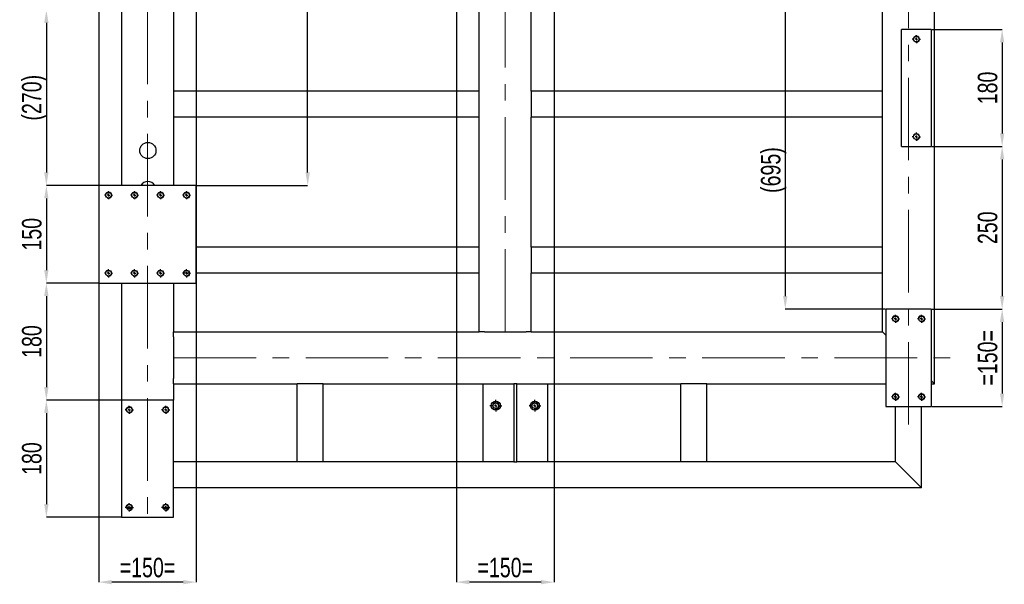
# Model space of a CAD drawing. Header units: millimetres. Extents: x 0 to 841, y 0 to 594.
# Tile 11 of 21: x 406 to 557, y 143 to 230. Entities that reach past the tile are written whole.
import ezdxf

# ---------------------------------------------------------------- set-up
doc = ezdxf.new("R2010")
doc.units = ezdxf.units.MM
doc.header["$PDSIZE"] = -1
doc.linetypes.add('CENTERX2', pattern=[20.32, 12.7, -2.54, 2.54, -2.54])
for name, color, linetype in [('COTES', 1, 'Continuous'), ('TRAIT-FINS', 9, 'Continuous'), ('TRAIT-MIXTES', 3, 'CENTERX2')]:
    doc.layers.add(name, color=color, linetype=linetype)
doc.layers.add('TRAIT-FORT', color=4, linetype='Continuous', lineweight=25)
doc.styles.add('SLDTEXTSTYLE0', font='TXT', dxfattribs={"width": 0.75})
doc.dimstyles.new('SLDDIMSTYLE1', dxfattribs={"dimtxt": 3, "dimasz": 2, "dimexe": 0, "dimexo": 0.0625, "dimgap": 0.75, "dimtad": 1, "dimdec": 0, "dimlfac": 10, "dimrnd": 1e-09, "dimzin": 12, "dimdsep": 46, "dimtxsty": 'SLDTEXTSTYLE0', "dimsah": 1, "dimcen": 0.09, "dimadec": 0, "dimazin": 3, "dimtfac": 1, "dimtdec": 0, "dimtofl": 0, "dimtmove": 0, "dimatfit": 3, "dimfxl": 1, "dimfrac": 2, "dimtolj": 1, "dimtzin": 12, "dimarcsym": 0})

# ---------------------------------------------------------------- blocks, each defined once
blk = doc.blocks.new('_D_31')
at = {"layer": 'COTES', "color": 0, "lineweight": -2, "transparency": 16777216}
for p, q in [((417.91, 390.01), (417.91, 143.57)), ((432.91, 390.01), (432.91, 143.57)), ((430.91, 143.57), (419.91, 143.57))]:
    blk.add_line(p, q, dxfattribs=at)
at = {"layer": 'COTES', "color": 0, "transparency": 16777216}
for points in [[(419.91, 143.9), (419.91, 143.24), (417.91, 143.57)], [(430.91, 143.9), (430.91, 143.24), (432.91, 143.57)]]:
    blk.add_solid(points, dxfattribs=at)
at = {"layer": 'Defpoints', "color": 0, "transparency": 16777216}
for p in [(417.91, 390.07), (432.91, 390.07), (417.91, 143.57)]:
    blk.add_point(p, dxfattribs=at)
at = {"layer": 'COTES', "color": 0, "transparency": 16777216, "insert": (425.41, 147.32), "char_height": 3, "attachment_point": 2, "style": 'SLDTEXTSTYLE0'}
blk.add_mtext('\\A1;=150=', dxfattribs=at)
blk = doc.blocks.new('_D_32')
at = {"layer": 'COTES', "color": 0, "lineweight": -2, "transparency": 16777216}
for p, q in [((472.91, 246.51), (472.91, 143.57)), ((487.91, 246.51), (487.91, 143.57)), ((485.91, 143.57), (474.91, 143.57))]:
    blk.add_line(p, q, dxfattribs=at)
at = {"layer": 'COTES', "color": 0, "transparency": 16777216}
for points in [[(474.91, 143.9), (474.91, 143.24), (472.91, 143.57)], [(485.91, 143.9), (485.91, 143.24), (487.91, 143.57)]]:
    blk.add_solid(points, dxfattribs=at)
at = {"layer": 'Defpoints', "color": 0, "transparency": 16777216}
for p in [(472.91, 246.57), (487.91, 246.57), (472.91, 143.57)]:
    blk.add_point(p, dxfattribs=at)
at = {"layer": 'COTES', "color": 0, "transparency": 16777216, "insert": (480.41, 147.32), "char_height": 3, "attachment_point": 2, "style": 'SLDTEXTSTYLE0'}
blk.add_mtext('\\A1;=150=', dxfattribs=at)
blk = doc.blocks.new('_D_46')
at = {"layer": 'COTES', "color": 0, "lineweight": -2, "transparency": 16777216}
for p, q in [((417.84, 189.57), (409.86, 189.57)), ((409.86, 187.57), (409.86, 173.57)), ((421.34, 171.57), (409.86, 171.57))]:
    blk.add_line(p, q, dxfattribs=at)
at = {"layer": 'COTES', "color": 0, "transparency": 16777216}
for points in [[(409.52, 187.57), (410.19, 187.57), (409.86, 189.57)], [(409.52, 173.57), (410.19, 173.57), (409.86, 171.57)]]:
    blk.add_solid(points, dxfattribs=at)
at = {"layer": 'Defpoints', "color": 0, "transparency": 16777216}
for p in [(417.91, 189.57), (409.86, 171.57), (421.41, 171.57)]:
    blk.add_point(p, dxfattribs=at)
at = {"layer": 'COTES', "color": 0, "transparency": 16777216, "insert": (406.11, 180.57), "char_height": 3, "attachment_point": 2, "rotation": 90, "style": 'SLDTEXTSTYLE0'}
blk.add_mtext('\\A1;180', dxfattribs=at)
blk = doc.blocks.new('_D_47')
at = {"layer": 'COTES', "color": 0, "lineweight": -2, "transparency": 16777216}
for p, q in [((421.34, 171.57), (409.86, 171.57)), ((409.86, 169.57), (409.86, 155.57)), ((421.34, 153.57), (409.86, 153.57))]:
    blk.add_line(p, q, dxfattribs=at)
at = {"layer": 'COTES', "color": 0, "transparency": 16777216}
for points in [[(409.52, 169.57), (410.19, 169.57), (409.86, 171.57)], [(409.52, 155.57), (410.19, 155.57), (409.86, 153.57)]]:
    blk.add_solid(points, dxfattribs=at)
at = {"layer": 'Defpoints', "color": 0, "transparency": 16777216}
for p in [(421.41, 171.57), (409.86, 153.57), (421.41, 153.57)]:
    blk.add_point(p, dxfattribs=at)
at = {"layer": 'COTES', "color": 0, "transparency": 16777216, "insert": (406.11, 162.57), "char_height": 3, "attachment_point": 2, "rotation": 90, "style": 'SLDTEXTSTYLE0'}
blk.add_mtext('\\A1;180', dxfattribs=at)
blk = doc.blocks.new('_D_48')
at = {"layer": 'COTES', "color": 0, "lineweight": -2, "transparency": 16777216}
for p, q in [((417.84, 204.57), (409.86, 204.57)), ((409.86, 202.57), (409.86, 191.57)), ((417.84, 189.57), (409.86, 189.57))]:
    blk.add_line(p, q, dxfattribs=at)
at = {"layer": 'COTES', "color": 0, "transparency": 16777216}
for points in [[(409.52, 202.57), (410.19, 202.57), (409.86, 204.57)], [(409.52, 191.57), (410.19, 191.57), (409.86, 189.57)]]:
    blk.add_solid(points, dxfattribs=at)
at = {"layer": 'Defpoints', "color": 0, "transparency": 16777216}
for p in [(417.91, 204.57), (409.86, 189.57), (417.91, 189.57)]:
    blk.add_point(p, dxfattribs=at)
at = {"layer": 'COTES', "color": 0, "transparency": 16777216, "insert": (406.11, 197.07), "char_height": 3, "attachment_point": 2, "rotation": 90, "style": 'SLDTEXTSTYLE0'}
blk.add_mtext('\\A1;150', dxfattribs=at)
blk = doc.blocks.new('_D_49')
at = {"layer": 'COTES', "color": 0, "lineweight": -2, "transparency": 16777216}
for p, q in [((545.97, 185.57), (556.8, 185.57)), ((556.8, 183.57), (556.8, 172.57)), ((545.97, 170.57), (556.8, 170.57))]:
    blk.add_line(p, q, dxfattribs=at)
at = {"layer": 'COTES', "color": 0, "transparency": 16777216}
for points in [[(556.46, 183.57), (557.13, 183.57), (556.8, 185.57)], [(556.46, 172.57), (557.13, 172.57), (556.8, 170.57)]]:
    blk.add_solid(points, dxfattribs=at)
at = {"layer": 'Defpoints', "color": 0, "transparency": 16777216}
for p in [(545.91, 185.57), (545.91, 170.57), (556.8, 170.57)]:
    blk.add_point(p, dxfattribs=at)
at = {"layer": 'COTES', "color": 0, "transparency": 16777216, "insert": (553.05, 178.07), "char_height": 3, "attachment_point": 2, "rotation": 90, "style": 'SLDTEXTSTYLE0'}
blk.add_mtext('\\A1;=150=', dxfattribs=at)
blk = doc.blocks.new('_D_50')
at = {"layer": 'COTES', "color": 0, "lineweight": -2, "transparency": 16777216}
for p, q in [((545.97, 210.57), (556.8, 210.57)), ((556.8, 208.57), (556.8, 187.57)), ((545.97, 185.57), (556.8, 185.57))]:
    blk.add_line(p, q, dxfattribs=at)
at = {"layer": 'COTES', "color": 0, "transparency": 16777216}
for points in [[(556.46, 208.57), (557.13, 208.57), (556.8, 210.57)], [(556.46, 187.57), (557.13, 187.57), (556.8, 185.57)]]:
    blk.add_solid(points, dxfattribs=at)
at = {"layer": 'Defpoints', "color": 0, "transparency": 16777216}
for p in [(545.91, 210.57), (545.91, 185.57), (556.8, 185.57)]:
    blk.add_point(p, dxfattribs=at)
at = {"layer": 'COTES', "color": 0, "transparency": 16777216, "insert": (553.05, 198.07), "char_height": 3, "attachment_point": 2, "rotation": 90, "style": 'SLDTEXTSTYLE0'}
blk.add_mtext('\\A1;250', dxfattribs=at)
blk = doc.blocks.new('_D_51')
at = {"layer": 'COTES', "color": 0, "lineweight": -2, "transparency": 16777216}
for p, q in [((545.97, 228.57), (556.8, 228.57)), ((556.8, 226.57), (556.8, 212.57)), ((545.97, 210.57), (556.8, 210.57))]:
    blk.add_line(p, q, dxfattribs=at)
at = {"layer": 'COTES', "color": 0, "transparency": 16777216}
for points in [[(556.46, 226.57), (557.13, 226.57), (556.8, 228.57)], [(556.46, 212.57), (557.13, 212.57), (556.8, 210.57)]]:
    blk.add_solid(points, dxfattribs=at)
at = {"layer": 'Defpoints', "color": 0, "transparency": 16777216}
for p in [(545.91, 228.57), (545.91, 210.57), (556.8, 210.57)]:
    blk.add_point(p, dxfattribs=at)
at = {"layer": 'COTES', "color": 0, "transparency": 16777216, "insert": (553.05, 219.57), "char_height": 3, "attachment_point": 2, "rotation": 90, "style": 'SLDTEXTSTYLE0'}
blk.add_mtext('\\A1;180', dxfattribs=at)
blk = doc.blocks.new('_D_55')
at = {"layer": 'COTES', "color": 0, "lineweight": -2, "transparency": 16777216}
for p, q in [((421.47, 383.07), (450.03, 383.07)), ((450.03, 206.57), (450.03, 381.07)), ((432.97, 204.57), (450.03, 204.57))]:
    blk.add_line(p, q, dxfattribs=at)
at = {"layer": 'COTES', "color": 0, "transparency": 16777216}
for points in [[(449.7, 381.07), (450.37, 381.07), (450.03, 383.07)], [(449.7, 206.57), (450.37, 206.57), (450.03, 204.57)]]:
    blk.add_solid(points, dxfattribs=at)
at = {"layer": 'Defpoints', "color": 0, "transparency": 16777216}
for p in [(421.41, 383.07), (450.03, 383.07), (432.91, 204.57)]:
    blk.add_point(p, dxfattribs=at)
at = {"layer": 'COTES', "color": 0, "transparency": 16777216, "insert": (446.28, 280.57), "char_height": 3, "attachment_point": 2, "rotation": 90, "style": 'SLDTEXTSTYLE0'}
blk.add_mtext('\\A1;1785', dxfattribs=at)
blk = doc.blocks.new('_D_56')
at = {"layer": 'COTES', "color": 0, "lineweight": -2, "transparency": 16777216}
for p, q in [((417.84, 231.57), (409.86, 231.57)), ((409.86, 229.57), (409.86, 206.57)), ((417.84, 204.57), (409.86, 204.57))]:
    blk.add_line(p, q, dxfattribs=at)
at = {"layer": 'COTES', "color": 0, "transparency": 16777216}
for points in [[(409.52, 229.57), (410.19, 229.57), (409.86, 231.57)], [(409.52, 206.57), (410.19, 206.57), (409.86, 204.57)]]:
    blk.add_solid(points, dxfattribs=at)
at = {"layer": 'Defpoints', "color": 0, "transparency": 16777216}
for p in [(417.91, 231.57), (409.86, 204.57), (417.91, 204.57)]:
    blk.add_point(p, dxfattribs=at)
at = {"layer": 'COTES', "color": 0, "transparency": 16777216, "insert": (406.11, 218.07), "char_height": 3, "attachment_point": 2, "rotation": 90, "style": 'SLDTEXTSTYLE0'}
blk.add_mtext('\\A1;(270)', dxfattribs=at)
blk = doc.blocks.new('_D_58')
at = {"layer": 'COTES', "color": 0, "lineweight": -2, "transparency": 16777216}
for p, q in [((538.84, 255.07), (523.46, 255.07)), ((523.46, 253.07), (523.46, 187.57)), ((538.84, 185.57), (523.46, 185.57))]:
    blk.add_line(p, q, dxfattribs=at)
at = {"layer": 'COTES', "color": 0, "transparency": 16777216}
for points in [[(523.12, 253.07), (523.79, 253.07), (523.46, 255.07)], [(523.12, 187.57), (523.79, 187.57), (523.46, 185.57)]]:
    blk.add_solid(points, dxfattribs=at)
at = {"layer": 'Defpoints', "color": 0, "transparency": 16777216}
for p in [(538.91, 255.07), (523.46, 185.57), (538.91, 185.57)]:
    blk.add_point(p, dxfattribs=at)
at = {"layer": 'COTES', "color": 0, "transparency": 16777216, "insert": (519.71, 206.94), "char_height": 3, "attachment_point": 2, "rotation": 90, "style": 'SLDTEXTSTYLE0'}
blk.add_mtext('\\A1;(695)', dxfattribs=at)
blk = doc.blocks.new('SW_CENTERMARKSYMBOL_67')
at = {"layer": 'TRAIT-MIXTES', "color": 0}
for p, q in [((-0.4, 0), (-0.625, 0)), ((0, 0), (-0.2, 0)), ((0, 0.4), (0, 0.625)), ((0, 0), (0, 0.2)), ((0, 0), (0, -0.2)), ((0, 0), (0.2, 0)), ((0.4, 0), (0.625, 0)), ((0, -0.4), (0, -0.625))]:
    blk.add_line(p, q, dxfattribs=at)
blk = doc.blocks.new('SW_CENTERMARKSYMBOL_68')
at = {"layer": 'TRAIT-MIXTES', "color": 0}
for p, q in [((-0.4, 0), (-0.625, 0)), ((0, 0), (-0.2, 0)), ((0, 0.4), (0, 0.625)), ((0, 0), (0, 0.2)), ((0, 0), (0, -0.2)), ((0, 0), (0.2, 0)), ((0.4, 0), (0.625, 0)), ((0, -0.4), (0, -0.625))]:
    blk.add_line(p, q, dxfattribs=at)
blk = doc.blocks.new('SW_CENTERMARKSYMBOL_69')
at = {"layer": 'TRAIT-MIXTES', "color": 0}
for p, q in [((-0.4, 0), (-0.625, 0)), ((0, 0), (-0.2, 0)), ((0, 0.4), (0, 0.625)), ((0, 0), (0, 0.2)), ((0, 0), (0, -0.2)), ((0, 0), (0.2, 0)), ((0.4, 0), (0.625, 0)), ((0, -0.4), (0, -0.625))]:
    blk.add_line(p, q, dxfattribs=at)
blk = doc.blocks.new('SW_CENTERMARKSYMBOL_70')
at = {"layer": 'TRAIT-MIXTES', "color": 0}
for p, q in [((-0.4, 0), (-0.625, 0)), ((0, 0), (-0.2, 0)), ((0, 0.4), (0, 0.625)), ((0, 0), (0, 0.2)), ((0, 0), (0, -0.2)), ((0, 0), (0.2, 0)), ((0.4, 0), (0.625, 0)), ((0, -0.4), (0, -0.625))]:
    blk.add_line(p, q, dxfattribs=at)
blk = doc.blocks.new('SW_CENTERMARKSYMBOL_71')
at = {"layer": 'TRAIT-MIXTES', "color": 0}
for p, q in [((-0.4, 0), (-0.9, 0)), ((0, 0), (-0.2, 0)), ((0, 0.4), (0, 0.9)), ((0, 0), (0, 0.2)), ((0, 0), (0, -0.2)), ((0, 0), (0.2, 0)), ((0.4, 0), (0.9, 0)), ((0, -0.4), (0, -0.9))]:
    blk.add_line(p, q, dxfattribs=at)
blk = doc.blocks.new('SW_CENTERMARKSYMBOL_72')
at = {"layer": 'TRAIT-MIXTES', "color": 0}
for p, q in [((-0.4, 0), (-0.9, 0)), ((0, 0), (-0.2, 0)), ((0, 0.4), (0, 0.9)), ((0, 0), (0, 0.2)), ((0, 0), (0, -0.2)), ((0, 0), (0.2, 0)), ((0.4, 0), (0.9, 0)), ((0, -0.4), (0, -0.9))]:
    blk.add_line(p, q, dxfattribs=at)
blk = doc.blocks.new('SW_CENTERMARKSYMBOL_73')
at = {"layer": 'TRAIT-MIXTES', "color": 0}
for p, q in [((-0.4, 0), (-0.625, 0)), ((0, 0), (-0.2, 0)), ((0, 0.4), (0, 0.625)), ((0, 0), (0, 0.2)), ((0, 0), (0, -0.2)), ((0, 0), (0.2, 0)), ((0.4, 0), (0.625, 0)), ((0, -0.4), (0, -0.625))]:
    blk.add_line(p, q, dxfattribs=at)
blk = doc.blocks.new('SW_CENTERMARKSYMBOL_74')
at = {"layer": 'TRAIT-MIXTES', "color": 0}
for p, q in [((-0.4, 0), (-0.625, 0)), ((0, 0), (-0.2, 0)), ((0, 0.4), (0, 0.625)), ((0, 0), (0, 0.2)), ((0, 0), (0, -0.2)), ((0, 0), (0.2, 0)), ((0.4, 0), (0.625, 0)), ((0, -0.4), (0, -0.625))]:
    blk.add_line(p, q, dxfattribs=at)
blk = doc.blocks.new('SW_CENTERMARKSYMBOL_75')
at = {"layer": 'TRAIT-MIXTES', "color": 0}
for p, q in [((-0.4, 0), (-0.625, 0)), ((0, 0), (-0.2, 0)), ((0, 0.4), (0, 0.625)), ((0, 0), (0, 0.2)), ((0, 0), (0, -0.2)), ((0, 0), (0.2, 0)), ((0.4, 0), (0.625, 0)), ((0, -0.4), (0, -0.625))]:
    blk.add_line(p, q, dxfattribs=at)
blk = doc.blocks.new('SW_CENTERMARKSYMBOL_76')
at = {"layer": 'TRAIT-MIXTES', "color": 0}
for p, q in [((-0.4, 0), (-0.625, 0)), ((0, 0), (-0.2, 0)), ((0, 0.4), (0, 0.625)), ((0, 0), (0, 0.2)), ((0, 0), (0, -0.2)), ((0, 0), (0.2, 0)), ((0.4, 0), (0.625, 0)), ((0, -0.4), (0, -0.625))]:
    blk.add_line(p, q, dxfattribs=at)
blk = doc.blocks.new('SW_CENTERMARKSYMBOL_77')
at = {"layer": 'TRAIT-MIXTES', "color": 0}
for p, q in [((-0.4, 0), (-0.625, 0)), ((0, 0), (-0.2, 0)), ((0, 0.4), (0, 0.625)), ((0, 0), (0, 0.2)), ((0, 0), (0, -0.2)), ((0, 0), (0.2, 0)), ((0.4, 0), (0.625, 0)), ((0, -0.4), (0, -0.625))]:
    blk.add_line(p, q, dxfattribs=at)
blk = doc.blocks.new('SW_CENTERMARKSYMBOL_78')
at = {"layer": 'TRAIT-MIXTES', "color": 0}
for p, q in [((-0.4, 0), (-0.625, 0)), ((0, 0), (-0.2, 0)), ((0, 0.4), (0, 0.625)), ((0, 0), (0, 0.2)), ((0, 0), (0, -0.2)), ((0, 0), (0.2, 0)), ((0.4, 0), (0.625, 0)), ((0, -0.4), (0, -0.625))]:
    blk.add_line(p, q, dxfattribs=at)
blk = doc.blocks.new('SW_CENTERMARKSYMBOL_79')
at = {"layer": 'TRAIT-MIXTES', "color": 0}
for p, q in [((-0.4, 0), (-0.625, 0)), ((0, 0), (-0.2, 0)), ((0, 0.4), (0, 0.625)), ((0, 0), (0, 0.2)), ((0, 0), (0, -0.2)), ((0, 0), (0.2, 0)), ((0.4, 0), (0.625, 0)), ((0, -0.4), (0, -0.625))]:
    blk.add_line(p, q, dxfattribs=at)
blk = doc.blocks.new('SW_CENTERMARKSYMBOL_80')
at = {"layer": 'TRAIT-MIXTES', "color": 0}
for p, q in [((-0.4, 0), (-0.625, 0)), ((0, 0), (-0.2, 0)), ((0, 0.4), (0, 0.625)), ((0, 0), (0, 0.2)), ((0, 0), (0, -0.2)), ((0, 0), (0.2, 0)), ((0.4, 0), (0.625, 0)), ((0, -0.4), (0, -0.625))]:
    blk.add_line(p, q, dxfattribs=at)
blk = doc.blocks.new('SW_CENTERMARKSYMBOL_109')
at = {"layer": 'TRAIT-MIXTES', "color": 0}
for p, q in [((-0.4, 0), (-0.625, 0)), ((0, 0), (-0.2, 0)), ((0, 0.4), (0, 0.625)), ((0, 0), (0, 0.2)), ((0, 0), (0, -0.2)), ((0, 0), (0.2, 0)), ((0.4, 0), (0.625, 0)), ((0, -0.4), (0, -0.625))]:
    blk.add_line(p, q, dxfattribs=at)
blk = doc.blocks.new('SW_CENTERMARKSYMBOL_110')
at = {"layer": 'TRAIT-MIXTES', "color": 0}
for p, q in [((-0.4, 0), (-0.625, 0)), ((0, 0), (-0.2, 0)), ((0, 0.4), (0, 0.625)), ((0, 0), (0, 0.2)), ((0, 0), (0, -0.2)), ((0, 0), (0.2, 0)), ((0.4, 0), (0.625, 0)), ((0, -0.4), (0, -0.625))]:
    blk.add_line(p, q, dxfattribs=at)
blk = doc.blocks.new('SW_CENTERMARKSYMBOL_119')
at = {"layer": 'TRAIT-MIXTES', "color": 0}
for p, q in [((-0.4, 0), (-0.625, 0)), ((0, 0), (-0.2, 0)), ((0, 0.4), (0, 0.625)), ((0, 0), (0, 0.2)), ((0, 0), (0, -0.2)), ((0, 0), (0.2, 0)), ((0.4, 0), (0.625, 0)), ((0, -0.4), (0, -0.625))]:
    blk.add_line(p, q, dxfattribs=at)
blk = doc.blocks.new('SW_CENTERMARKSYMBOL_120')
at = {"layer": 'TRAIT-MIXTES', "color": 0}
for p, q in [((-0.4, 0), (-0.625, 0)), ((0, 0), (-0.2, 0)), ((0, 0.4), (0, 0.625)), ((0, 0), (0, 0.2)), ((0, 0), (0, -0.2)), ((0, 0), (0.2, 0)), ((0.4, 0), (0.625, 0)), ((0, -0.4), (0, -0.625))]:
    blk.add_line(p, q, dxfattribs=at)
blk = doc.blocks.new('SW_CENTERMARKSYMBOL_121')
at = {"layer": 'TRAIT-MIXTES', "color": 0}
for p, q in [((-0.4, 0), (-0.625, 0)), ((0, 0), (-0.2, 0)), ((0, 0.4), (0, 0.625)), ((0, 0), (0, 0.2)), ((0, 0), (0, -0.2)), ((0, 0), (0.2, 0)), ((0.4, 0), (0.625, 0)), ((0, -0.4), (0, -0.625))]:
    blk.add_line(p, q, dxfattribs=at)
blk = doc.blocks.new('SW_CENTERMARKSYMBOL_122')
at = {"layer": 'TRAIT-MIXTES', "color": 0}
for p, q in [((-0.4, 0), (-0.625, 0)), ((0, 0), (-0.2, 0)), ((0, 0.4), (0, 0.625)), ((0, 0), (0, 0.2)), ((0, 0), (0, -0.2)), ((0, 0), (0.2, 0)), ((0.4, 0), (0.625, 0)), ((0, -0.4), (0, -0.625))]:
    blk.add_line(p, q, dxfattribs=at)

msp = doc.modelspace()

# ---------------------------------------------------------------- linework, layer by layer
at = {"layer": 'TRAIT-FINS', "lineweight": 18}
for centre in [(543.61, 227.07), (543.61, 212.07), (419.41, 203.07), (423.41, 203.07), (427.41, 203.07), (431.41, 203.07), (419.41, 191.07), (423.41, 191.07), (427.41, 191.07), (431.41, 191.07), (540.41, 184.07), (544.41, 184.07), (540.41, 172.07), (544.41, 172.07), (478.96, 170.7), (484.96, 170.7), (422.61, 170.07), (428.21, 170.07), (422.61, 155.07), (428.21, 155.07)]:
    msp.add_arc(centre, 0.5, 255, 195, dxfattribs=at)
at = {"layer": 'TRAIT-FORT', "lineweight": 25}
for p, q in [((546.41, 174.07), (546.41, 383.07)), ((538.41, 219.07), (538.41, 235.07)), ((421.41, 231.57), (421.41, 204.57)), ((429.41, 231.57), (429.41, 219.07)), ((476.41, 219.07), (476.41, 231.57)), ((484.41, 219.07), (484.41, 231.57)), ((541.31, 210.57), (541.31, 228.57)), ((545.91, 228.57), (541.31, 228.57)), ((545.91, 228.57), (545.91, 210.57)), ((476.41, 219.07), (429.41, 219.07)), ((429.41, 219.07), (429.41, 218.47)), ((429.41, 218.47), (429.41, 215.67)), ((476.41, 218.47), (476.41, 219.07)), ((476.41, 215.67), (476.41, 218.47)), ((538.41, 219.07), (484.41, 219.07)), ((484.41, 219.07), (484.41, 218.47)), ((484.41, 218.47), (484.41, 215.67)), ((538.41, 218.47), (538.41, 219.07)), ((538.41, 215.67), (538.41, 218.47)), ((429.41, 215.67), (429.41, 215.07)), ((476.41, 215.07), (429.41, 215.07)), ((429.41, 215.07), (429.41, 204.57)), ((476.41, 215.07), (476.41, 215.67)), ((476.41, 195.07), (476.41, 215.07)), ((484.41, 215.67), (484.41, 215.07)), ((484.41, 195.07), (484.41, 215.07)), ((538.41, 215.07), (484.41, 215.07)), ((538.41, 215.07), (538.41, 215.67)), ((538.41, 195.07), (538.41, 215.07)), ((541.31, 210.57), (545.91, 210.57)), ((417.91, 204.57), (417.91, 189.57)), ((432.91, 204.57), (417.91, 204.57)), ((432.91, 189.57), (432.91, 204.57)), ((476.41, 195.07), (432.91, 195.07)), ((476.41, 194.47), (476.41, 195.07)), ((476.41, 191.67), (476.41, 194.47)), ((538.41, 195.07), (484.41, 195.07)), ((484.41, 195.07), (484.41, 194.47)), ((484.41, 194.47), (484.41, 191.67)), ((538.41, 194.47), (538.41, 195.07)), ((538.41, 191.67), (538.41, 194.47)), ((431.83, 191.07), (430.98, 191.07)), ((476.41, 191.07), (432.91, 191.07)), ((476.41, 191.07), (476.41, 191.67)), ((476.41, 182.07), (476.41, 191.07)), ((484.41, 191.67), (484.41, 191.07)), ((484.41, 182.07), (484.41, 191.07)), ((538.41, 191.07), (484.41, 191.07)), ((538.41, 191.07), (538.41, 191.67)), ((538.41, 182.07), (538.41, 191.07)), ((417.91, 189.57), (432.91, 189.57)), ((421.41, 189.57), (421.41, 171.57)), ((429.41, 189.57), (429.41, 182.07)), ((545.91, 185.57), (538.91, 185.57)), ((538.91, 185.57), (538.91, 170.57)), ((545.91, 185.57), (545.91, 170.57)), ((429.41, 181.27), (429.41, 182.07)), ((429.41, 182.07), (476.41, 182.07)), ((477.21, 182.07), (476.41, 182.07)), ((477.21, 182.07), (483.61, 182.07)), ((484.41, 182.07), (483.61, 182.07)), ((484.41, 182.07), (538.41, 182.07)), ((538.91, 181.57), (538.41, 182.07)), ((538.41, 182.07), (538.91, 181.57)), ((429.41, 181.27), (429.41, 174.87)), ((429.41, 174.07), (429.41, 174.87)), ((546.41, 174.07), (545.91, 174.57)), ((545.91, 174.57), (546.41, 174.07)), ((429.41, 174.07), (429.41, 171.57)), ((429.41, 174.07), (448.41, 174.07)), ((448.41, 162.07), (448.41, 174.07)), ((449.01, 174.07), (448.41, 174.07)), ((451.81, 174.07), (449.01, 174.07)), ((452.41, 174.07), (451.81, 174.07)), ((452.41, 162.07), (452.41, 174.07)), ((452.41, 174.07), (481.71, 174.07)), ((476.96, 174.07), (476.96, 162.07)), ((481.71, 174.07), (481.71, 162.07)), ((482.21, 174.07), (481.71, 174.07)), ((482.21, 162.07), (482.21, 174.07)), ((482.21, 174.07), (507.41, 174.07)), ((486.96, 162.07), (486.96, 174.07)), ((507.41, 162.07), (507.41, 174.07)), ((508.01, 174.07), (507.41, 174.07)), ((510.81, 174.07), (508.01, 174.07)), ((511.41, 174.07), (510.81, 174.07)), ((511.41, 162.07), (511.41, 174.07)), ((511.41, 174.07), (538.91, 174.07)), ((545.91, 174.07), (546.41, 174.07)), ((429.41, 171.57), (421.41, 171.57)), ((421.41, 171.57), (421.41, 153.57)), ((429.41, 153.57), (429.41, 171.57)), ((540.41, 171.64), (540.41, 172.49)), ((544.41, 171.64), (544.41, 172.49)), ((538.91, 170.57), (545.91, 170.57)), ((540.41, 162.07), (540.41, 170.57)), ((544.41, 158.07), (544.41, 170.57)), ((448.41, 162.07), (429.41, 162.07)), ((449.01, 162.07), (448.41, 162.07)), ((451.81, 162.07), (449.01, 162.07)), ((452.41, 162.07), (451.81, 162.07)), ((481.71, 162.07), (452.41, 162.07)), ((481.71, 162.07), (482.21, 162.07)), ((507.41, 162.07), (482.21, 162.07)), ((508.01, 162.07), (507.41, 162.07)), ((510.81, 162.07), (508.01, 162.07)), ((511.41, 162.07), (510.81, 162.07)), ((540.41, 162.07), (511.41, 162.07)), ((540.41, 162.07), (541.01, 161.47)), ((541.01, 161.47), (543.81, 158.67)), ((544.41, 158.07), (429.41, 158.07)), ((543.81, 158.67), (544.41, 158.07)), ((422.21, 155.07), (422.18, 155.07)), ((423.03, 155.07), (422.21, 155.07)), ((422.98, 154.87), (422.23, 154.87)), ((428.61, 155.07), (427.78, 155.07)), ((428.58, 154.87), (427.83, 154.87)), ((428.63, 155.07), (428.61, 155.07)), ((421.41, 153.57), (429.41, 153.57))]:
    msp.add_line(p, q, dxfattribs=at)
for centre, radius in [((543.61, 227.07), 0.425), ((543.61, 212.07), 0.425), ((425.46, 209.95), 1.25), ((419.41, 203.07), 0.425), ((423.41, 203.07), 0.425), ((427.41, 203.07), 0.425), ((431.41, 203.07), 0.425), ((419.41, 191.07), 0.425), ((423.41, 191.07), 0.425), ((427.41, 191.07), 0.425), ((431.41, 191.07), 0.425), ((540.41, 184.07), 0.425), ((544.41, 184.07), 0.425), ((478.96, 170.7), 0.7), ((478.96, 170.7), 0.425), ((484.96, 170.7), 0.7), ((484.96, 170.7), 0.425), ((540.41, 172.07), 0.425), ((544.41, 172.07), 0.425), ((422.61, 170.07), 0.425), ((428.21, 170.07), 0.425), ((422.61, 155.07), 0.425), ((428.21, 155.07), 0.425)]:
    msp.add_circle(centre, radius, dxfattribs=at)
msp.add_arc((425.46, 203.95), 1.25, 29.9025, 150.0975, dxfattribs=at)
at = {"layer": 'TRAIT-MIXTES', "lineweight": 18}
for p, q in [((425.41, 375.07), (425.41, 151.94)), ((542.41, 167.8), (542.41, 375.07)), ((480.41, 182.07), (480.41, 235.07)), ((429.41, 178.07), (549.9, 178.07))]:
    msp.add_line(p, q, dxfattribs=at)

# ---------------------------------------------------------------- block references
at = {"layer": 'TRAIT-MIXTES'}
for name, p in [('SW_CENTERMARKSYMBOL_110', (543.61, 227.07)), ('SW_CENTERMARKSYMBOL_109', (543.61, 212.07)), ('SW_CENTERMARKSYMBOL_76', (419.41, 203.07)), ('SW_CENTERMARKSYMBOL_75', (423.41, 203.07)), ('SW_CENTERMARKSYMBOL_74', (427.41, 203.07)), ('SW_CENTERMARKSYMBOL_73', (431.41, 203.07)), ('SW_CENTERMARKSYMBOL_77', (419.41, 191.07)), ('SW_CENTERMARKSYMBOL_78', (423.41, 191.07)), ('SW_CENTERMARKSYMBOL_79', (427.41, 191.07)), ('SW_CENTERMARKSYMBOL_80', (431.41, 191.07)), ('SW_CENTERMARKSYMBOL_68', (540.41, 184.07)), ('SW_CENTERMARKSYMBOL_67', (544.41, 184.07)), ('SW_CENTERMARKSYMBOL_69', (540.41, 172.07)), ('SW_CENTERMARKSYMBOL_70', (544.41, 172.07)), ('SW_CENTERMARKSYMBOL_72', (478.96, 170.7)), ('SW_CENTERMARKSYMBOL_71', (484.96, 170.7)), ('SW_CENTERMARKSYMBOL_122', (422.61, 170.07)), ('SW_CENTERMARKSYMBOL_121', (428.21, 170.07)), ('SW_CENTERMARKSYMBOL_119', (422.61, 155.07)), ('SW_CENTERMARKSYMBOL_120', (428.21, 155.07))]:
    msp.add_blockref(name, p, dxfattribs=at)

# ---------------------------------------------------------------- dimensions: what is measured, and where the dimension line sits
at = {"layer": 'COTES'}
for base, p1, p2, picture, middle in [((417.91, 143.57), (432.91, 390.07), (417.91, 390.07), '_D_31', (425.41, 143.57)), ((472.91, 143.57), (487.91, 246.57), (472.91, 246.57), '_D_32', (480.41, 143.57))]:
    dim = msp.add_linear_dim(base=base, p1=p1, p2=p2, text='=<>=', dimstyle='SLDDIMSTYLE1', dxfattribs=at)
    dim.commit()
    dim.dimension.update_dxf_attribs({"geometry": picture, "text_midpoint": middle, "dimtype": 160})
for base, p1, p2, picture, middle in [((450.03, 383.07), (432.91, 204.57), (421.41, 383.07), '_D_55', (450.03, 280.57)), ((556.8, 210.57), (545.91, 228.57), (545.91, 210.57), '_D_51', (556.8, 219.57)), ((556.8, 185.57), (545.91, 210.57), (545.91, 185.57), '_D_50', (556.8, 198.07)), ((409.86, 189.57), (417.91, 204.57), (417.91, 189.57), '_D_48', (409.86, 197.07)), ((409.86, 171.57), (417.91, 189.57), (421.41, 171.57), '_D_46', (409.86, 180.57)), ((409.86, 153.57), (421.41, 171.57), (421.41, 153.57), '_D_47', (409.86, 162.57))]:
    dim = msp.add_linear_dim(base=base, p1=p1, p2=p2, angle=90, dimstyle='SLDDIMSTYLE1', dxfattribs=at)
    dim.commit()
    dim.dimension.update_dxf_attribs({"geometry": picture, "text_midpoint": middle, "dimtype": 160})
for base, p1, p2, text, picture, middle in [((523.46, 185.57), (538.91, 255.07), (538.91, 185.57), '(<>)', '_D_58', (523.46, 206.94)), ((409.86, 204.57), (417.91, 231.57), (417.91, 204.57), '(<>)', '_D_56', (409.86, 218.07)), ((556.8, 170.57), (545.91, 185.57), (545.91, 170.57), '=<>=', '_D_49', (556.8, 178.07))]:
    dim = msp.add_linear_dim(base=base, p1=p1, p2=p2, angle=90, text=text, dimstyle='SLDDIMSTYLE1', dxfattribs=at)
    dim.commit()
    dim.dimension.update_dxf_attribs({"geometry": picture, "text_midpoint": middle, "dimtype": 160})

doc.saveas('drawing.dxf')
